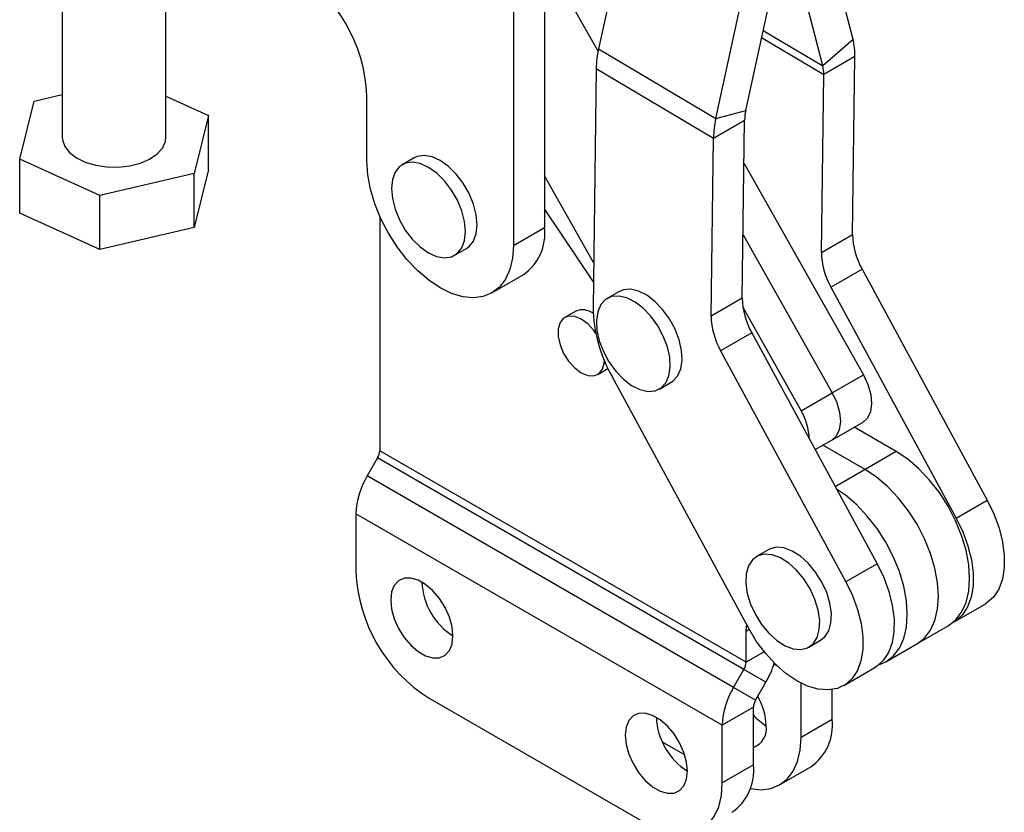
# Model space of a CAD drawing. Header units: millimetres. Extents: x 42 to 356, y 8 to 287.
# Tile 14 of 16: x 284 to 355, y 139 to 196. Entities that reach past the tile are written whole.
import ezdxf

# ---------------------------------------------------------------- set-up
doc = ezdxf.new("R2010")
doc.units = ezdxf.units.MM

msp = doc.modelspace()

# ---------------------------------------------------------------- linework, layer by layer
at = {"color": 7, "linetype": 'Continuous', "lineweight": 25}
for p, q in [((327.822894, 205.274099), (325.411238, 194.20444)), ((286.596617, 203.352826), (286.59604, 187.794675)), ((294.09604, 187.794397), (294.096615, 203.290052)), ((343.823689, 194.887406), (341.861419, 202.586881)), ((321.30884, 201.206139), (325.371734, 194.012245)), ((336.063656, 189.74443), (338.545263, 201.135166)), ((341.637621, 192.962212), (339.479726, 201.429275)), ((333.895518, 189.155995), (336.446422, 200.864812)), ((321.504128, 199.446556), (321.503453, 181.258499)), ((319.250225, 198.145405), (319.249551, 179.957348)), ((343.823689, 194.887406), (341.637621, 192.962212)), ((325.411238, 194.20444), (333.895518, 189.155995)), ((343.95936, 193.639318), (341.705457, 192.338168)), ((343.786628, 180.760409), (343.95936, 193.639318)), ((325.23971, 192.779008), (325.007678, 175.478696)), ((325.23971, 192.779008), (333.723989, 187.730564)), ((341.532725, 179.459258), (341.705457, 192.338168)), ((283.515845, 186.209886), (284.553556, 190.417144)), ((284.553556, 190.417144), (286.596154, 190.891039)), ((294.096152, 190.773725), (297.176234, 189.379187)), ((308.642949, 186.080934), (308.643123, 190.796356)), ((333.895518, 189.155995), (336.063656, 189.74443)), ((297.176234, 189.379187), (296.138521, 185.171929)), ((297.176088, 185.459875), (297.176234, 189.379187)), ((333.723989, 187.730564), (335.977892, 189.031715)), ((335.80516, 176.152805), (335.977892, 189.031715)), ((333.551257, 174.851655), (333.723989, 187.730564)), ((283.515698, 182.290574), (283.515845, 186.209886)), ((289.308327, 183.587278), (283.515845, 186.209886)), ((312.052654, 186.299301), (311.204126, 185.809456)), ((297.176088, 185.459875), (296.138377, 181.252617)), ((335.935772, 185.891182), (344.572804, 170.598166)), ((296.138521, 185.171929), (289.308327, 183.587278)), ((296.138377, 181.252617), (296.138521, 185.171929)), ((325.051255, 178.727824), (321.503593, 185.009432)), ((289.308181, 179.667967), (289.308327, 183.587278)), ((325.032359, 177.318917), (321.503504, 182.626046)), ((289.308181, 179.667967), (283.515698, 182.290574)), ((309.57076, 182.084602), (309.57076, 165.096587)), ((296.138377, 181.252617), (289.308181, 179.667967)), ((319.249551, 179.957348), (321.503453, 181.258499)), ((335.866442, 180.721954), (342.318901, 169.297016)), ((341.532725, 179.459258), (343.786628, 180.760409)), ((314.991318, 179.249136), (315.839846, 179.738981)), ((342.223227, 176.952286), (344.47713, 178.253437)), ((344.47713, 178.253437), (353.544341, 161.517413)), ((317.695945, 176.523774), (319.949848, 177.824925)), ((342.223227, 176.952286), (351.290438, 160.216263)), ((326.880291, 176.616276), (326.031763, 176.126431)), ((335.80516, 176.152805), (333.551257, 174.851655)), ((335.862655, 175.436674), (340.064998, 167.995865)), ((323.759804, 175.207143), (322.964309, 174.747913)), ((336.495662, 173.645833), (334.241759, 172.344683)), ((336.495662, 173.645833), (345.562873, 156.90981)), ((334.241759, 172.344683), (343.30897, 155.608659)), ((325.345366, 170.623356), (326.089271, 171.052803)), ((336.24996, 152.263058), (326.388681, 170.464753)), ((342.318901, 169.297016), (344.572804, 170.598166)), ((329.818955, 169.566111), (330.667483, 170.055955)), ((340.064998, 167.995865), (342.318901, 169.297016)), ((342.294338, 165.875457), (344.548241, 167.176607)), ((346.959032, 165.031709), (343.8959, 166.800017)), ((341.084022, 165.176756), (342.294338, 165.875457)), ((344.705129, 163.730558), (341.641997, 165.498867)), ((336.087265, 149.788935), (309.57076, 165.096587)), ((346.959032, 165.031709), (344.705129, 163.730558)), ((309.41543, 164.573881), (308.66267, 163.270063)), ((335.931935, 149.266229), (309.41543, 164.573881)), ((335.179175, 147.96241), (308.66267, 163.270063)), ((351.290438, 160.216263), (353.544341, 161.517413)), ((334.363692, 145.218202), (307.847187, 160.525854)), ((307.847187, 160.525854), (307.847187, 156.354285)), ((337.693846, 157.932286), (336.845318, 157.442441)), ((337.787951, 157.981462), (337.693846, 157.932286)), ((345.562873, 156.90981), (343.30897, 155.608659)), ((351.135659, 152.697632), (353.389562, 153.998782)), ((336.087265, 149.788935), (336.087265, 152.017915)), ((348.454824, 151.111136), (350.708727, 152.412287)), ((340.63251, 150.882121), (341.481038, 151.371966)), ((346.200921, 149.809986), (348.454824, 151.111136)), ((335.179175, 147.96241), (335.931935, 149.266229)), ((337.525685, 148.345878), (335.931935, 149.266229)), ((343.154191, 148.090029), (345.408094, 149.391179)), ((336.772925, 147.04206), (337.525685, 148.345878)), ((340.06474, 144.337778), (340.06474, 148.269375)), ((336.772925, 147.04206), (335.179175, 147.96241)), ((342.318643, 145.638928), (342.318643, 147.803033)), ((313.150489, 147.168697), (329.060391, 137.984106)), ((336.617595, 146.519352), (334.363692, 145.218202)), ((336.617595, 142.347783), (336.617595, 146.519352)), ((342.318643, 145.638928), (340.06474, 144.337778)), ((334.363692, 141.046632), (334.363692, 145.218202)), ((330.022323, 144.011085), (331.645099, 143.074276)), ((336.617595, 142.347783), (334.363692, 141.046632)), ((338.511135, 140.903941), (340.765038, 142.205091))]:
    msp.add_line(p, q, dxfattribs=at)
at = {"color": 8, "linetype": 'Continuous', "lineweight": 25}
for p, q in [((337.323899, 195.529027), (341.637621, 192.962212)), ((337.21133, 195.012331), (341.705457, 192.338168)), ((344.705129, 163.730558), (342.543588, 162.482728)), ((336.313006, 152.148233), (336.087265, 152.017915)), ((337.391667, 150.54195), (336.087265, 149.788935)), ((338.358761, 149.494188), (338.100428, 149.64332))]:
    msp.add_line(p, q, dxfattribs=at)
at = {"color": 7, "linetype": 'Continuous', "lineweight": 25, "flags": 128}
for points in [[(286.59604, 187.794675), (286.608936, 187.615237), (286.771777, 187.139648), (287.11385, 186.696895), (287.617994, 186.309186), (288.258938, 185.995955), (289.004533, 185.772916), (289.817401, 185.651247), (290.656777, 185.637052), (291.480568, 185.731043), (292.247471, 185.928506), (292.919029, 186.219538), (293.461565, 186.589549), (293.847877, 187.019982), (294.058591, 187.489255), (294.09604, 187.794397)], [(319.249551, 179.957348), (319.184223, 179.037051), (318.989918, 178.214806), (318.671422, 177.51086), (318.236577, 176.942546), (317.696089, 176.523858), (317.063268, 176.265105), (316.353696, 176.172659), (315.584844, 176.248796), (314.775644, 176.491642), (313.946023, 176.895216), (313.116406, 177.449582), (312.307224, 178.141088), (311.538399, 178.952708), (310.828864, 179.864458), (310.196089, 180.853887), (309.655655, 181.896631), (309.220871, 182.967015), (308.902441, 184.038682), (308.708206, 185.085245), (308.642949, 186.080934)], [(311.930489, 180.419656), (312.496124, 179.862978), (313.091926, 179.440001), (313.688018, 179.171934), (314.25451, 179.072219), (314.762996, 179.145857), (315.187978, 179.389154), (315.508147, 179.78991), (315.707446, 180.328032), (315.775883, 180.976533), (315.710025, 181.702897), (315.513176, 182.4707), (315.195206, 183.241441), (314.77206, 183.976473), (314.264955, 184.638937), (313.69932, 185.195614), (313.103518, 185.618592), (312.507426, 185.886658), (311.940934, 185.986373), (311.432448, 185.912736), (311.007466, 185.669439), (310.687298, 185.268682), (310.487999, 184.73056), (310.419562, 184.082058), (310.485418, 183.355695), (310.682268, 182.587892), (311.000238, 181.817151), (311.423384, 181.08212), (311.930489, 180.419656)], [(315.839846, 179.738981), (316.036506, 179.878998), (316.356674, 180.279755), (316.555973, 180.817877), (316.62441, 181.466378), (316.558553, 182.192742), (316.361704, 182.960545), (316.043734, 183.731286), (315.620587, 184.466317), (315.113482, 185.128781), (314.547847, 185.685459), (313.952046, 186.108436), (313.355954, 186.376503), (312.789462, 186.476218), (312.280976, 186.40258), (312.052654, 186.299301)], [(330.667483, 170.055955), (330.78728, 170.134473), (331.129776, 170.505244), (331.354139, 171.017966), (331.449116, 171.646931), (331.409947, 172.360597), (331.238595, 173.123181), (330.943651, 173.896441), (330.539908, 174.641605), (330.047608, 175.321306), (329.491438, 175.901462), (328.899287, 176.35298), (328.300849, 176.65322), (327.726131, 176.787126), (327.203951, 176.747985), (326.880291, 176.616276)], [(328.398397, 169.529167), (328.973115, 169.39526), (329.495295, 169.434402), (329.938752, 169.644628), (330.281248, 170.015399), (330.50561, 170.528121), (330.600588, 171.157086), (330.561419, 171.870752), (330.390066, 172.633336), (330.095123, 173.406597), (329.69138, 174.15176), (329.199079, 174.831462), (328.64291, 175.411617), (328.050759, 175.863135), (327.452321, 176.163375), (326.877602, 176.297281), (326.355423, 176.25814), (325.911966, 176.047913), (325.56947, 175.677142), (325.345107, 175.16442), (325.250129, 174.535456), (325.289299, 173.821789), (325.460651, 173.059206), (325.755594, 172.285945), (326.159338, 171.540781), (326.651638, 170.86108), (327.207807, 170.280925), (327.799959, 169.829407), (328.398397, 169.529167)], [(325.209389, 173.592676), (325.065168, 173.795835), (324.629218, 174.277407), (324.154838, 174.630022), (323.680457, 174.825115), (323.244508, 174.84688), (322.882308, 174.693554), (322.623201, 174.377557), (322.488178, 173.924492), (322.488178, 173.371061), (322.623201, 172.762102), (322.882308, 172.146947), (323.244508, 171.575434), (323.680457, 171.093862), (324.154838, 170.741247), (324.154838, 170.741247)], [(324.154838, 170.741247), (324.629218, 170.546154), (325.065168, 170.524389), (325.427367, 170.677716), (325.686474, 170.993712), (325.821497, 171.446777), (325.836529, 171.617582)], [(344.572804, 170.598166), (344.903045, 169.893058), (345.106531, 169.179864), (345.169357, 168.507327), (345.087228, 167.92141), (344.865757, 167.462155), (344.548241, 167.176607)], [(342.318901, 169.297016), (342.649142, 168.591907), (342.852628, 167.878714), (342.915454, 167.206177), (342.833325, 166.620259), (342.611854, 166.161004), (342.294338, 165.875457)], [(342.318901, 169.297016), (342.649142, 168.591907), (342.852628, 167.878714), (342.915454, 167.206177), (342.833325, 166.620259), (342.611854, 166.161004), (342.294338, 165.875457)], [(350.708727, 152.412287), (350.709031, 152.412462), (351.249491, 152.831194), (351.684306, 153.399547), (352.002771, 154.103527), (352.197041, 154.925801), (352.262331, 155.846123), (352.197041, 156.841828), (352.002771, 157.888402), (351.684306, 158.960073), (351.249491, 160.030453), (350.709031, 161.073186), (350.076234, 162.062596), (349.366679, 162.974322), (348.597841, 163.785912), (347.78865, 164.477383), (346.959032, 165.031709)], [(348.454824, 151.111136), (348.455128, 151.111312), (348.995588, 151.530043), (349.430403, 152.098396), (349.748868, 152.802376), (349.943138, 153.62465), (350.008428, 154.544973), (349.943138, 155.540678), (349.748868, 156.587251), (349.430403, 157.658922), (348.995588, 158.729303), (348.455128, 159.772035), (347.822331, 160.761445), (347.112776, 161.673171), (346.343938, 162.484761), (345.534747, 163.176233), (344.705129, 163.730558)], [(348.454824, 151.111136), (348.455128, 151.111312), (348.995588, 151.530043), (349.430403, 152.098396), (349.748868, 152.802376), (349.943138, 153.62465), (350.008428, 154.544973), (349.943138, 155.540678), (349.748868, 156.587251), (349.430403, 157.658922), (348.995588, 158.729303), (348.455128, 159.772035), (347.822331, 160.761445), (347.112776, 161.673171), (346.343938, 162.484761), (345.534747, 163.176233), (344.705129, 163.730558)], [(345.695289, 149.587947), (346.201225, 149.810161), (346.741685, 150.228893), (347.1765, 150.797246), (347.494965, 151.501226), (347.689235, 152.3235), (347.754525, 153.243822), (347.689235, 154.239527), (347.494965, 155.286101), (347.1765, 156.357772), (346.741685, 157.428152), (346.201225, 158.470885), (345.568428, 159.460295), (344.858873, 160.372021), (344.090035, 161.183611), (343.280844, 161.875082), (342.630412, 162.322469)], [(353.544341, 161.517413), (354.025058, 160.518452), (354.396386, 159.50111), (354.648196, 158.493139), (354.773621, 157.522032), (354.769239, 156.614278), (354.635171, 155.794639), (354.375069, 155.085475), (353.996034, 154.506126), (353.5084, 154.072397), (353.389562, 153.998782)], [(351.290438, 160.216263), (351.771155, 159.217301), (352.142483, 158.19996), (352.394293, 157.191988), (352.519718, 156.220881), (352.515336, 155.313128), (352.381268, 154.493489), (352.121166, 153.784324), (351.742131, 153.204975), (351.254497, 152.771246), (351.05558, 152.653548)], [(336.939423, 157.491617), (336.543162, 157.20055), (336.257006, 156.757132), (336.095302, 156.183597), (336.066161, 155.508704), (336.171042, 154.766297), (336.404688, 153.993601), (336.755381, 153.229364), (337.205537, 152.511907), (337.732583, 151.877207), (338.31009, 151.35709), (338.9091, 150.977637), (339.499577, 150.757875), (340.051911, 150.708825), (340.538407, 150.832944), (340.934668, 151.124011), (341.220824, 151.567429), (341.382528, 152.140964), (341.411669, 152.815857), (341.306788, 153.558264), (341.073142, 154.33096), (340.722449, 155.095197), (340.272293, 155.812654), (339.745247, 156.447354), (339.16774, 156.967471), (338.568728, 157.346925), (337.978253, 157.566686), (337.425919, 157.615737), (336.939423, 157.491617)], [(341.481038, 151.371966), (341.783196, 151.613855), (342.069352, 152.057274), (342.231056, 152.630809), (342.260197, 153.305702), (342.155316, 154.048109), (341.92167, 154.820805), (341.570977, 155.585042), (341.120821, 156.302499), (340.593776, 156.937199), (340.016268, 157.457316), (339.417256, 157.83677), (338.826781, 158.056531), (338.274447, 158.105582), (337.787951, 157.981462)], [(345.562873, 156.90981), (346.04359, 155.910848), (346.414918, 154.893507), (346.666728, 153.885535), (346.792153, 152.914428), (346.787771, 152.006675), (346.653703, 151.187036), (346.393601, 150.477871), (346.014566, 149.898522), (345.526932, 149.464794), (345.408094, 149.391179)], [(314.874061, 151.68535), (314.808567, 152.346033), (314.61589, 153.043936), (314.307229, 153.738501), (313.900521, 154.389363), (313.419403, 154.958695), (312.891836, 155.413412), (312.348481, 155.727085), (311.820913, 155.881484), (311.339795, 155.867639), (310.933087, 155.686351), (310.624426, 155.348159), (310.43175, 154.872716), (310.366255, 154.287651), (310.43175, 153.62697), (310.624426, 152.929065), (310.933087, 152.2345), (311.339795, 151.583638), (311.820913, 151.014306), (312.348481, 150.559591), (312.891836, 150.245919), (313.419403, 150.091517), (313.900521, 150.105362), (314.307229, 150.28665), (314.61589, 150.624842), (314.808567, 151.100288), (314.874061, 151.68535)], [(343.30897, 155.608659), (343.789687, 154.609698), (344.161015, 153.592356), (344.412825, 152.584385), (344.53825, 151.613278), (344.533868, 150.705524), (344.3998, 149.885885), (344.139698, 149.176721), (343.760663, 148.597372), (343.273029, 148.163643), (342.6901, 147.887366), (342.027777, 147.776076), (341.304126, 147.832809), (340.538886, 148.056016), (339.752932, 148.439611), (338.967701, 148.973129), (338.204612, 149.642016), (337.484482, 150.428029), (336.826952, 151.309728), (336.24996, 152.263058)], [(336.087265, 152.017915), (336.117835, 152.358691), (336.141685, 152.462909)], [(331.844624, 141.888453), (331.77913, 142.549136), (331.586453, 143.247038), (331.277792, 143.941603), (330.871084, 144.592466), (330.389966, 145.161798), (329.862399, 145.616515), (329.319043, 145.930187), (328.791476, 146.084587), (328.310358, 146.070741), (327.90365, 145.889454), (327.594989, 145.551261), (327.402313, 145.075818), (327.336818, 144.490754), (327.402313, 143.830073), (327.594989, 143.132168), (327.90365, 142.437603), (328.310358, 141.78674), (328.791476, 141.217408), (329.319043, 140.762694), (329.862399, 140.449021), (330.389966, 140.29462), (330.871084, 140.308465), (331.277792, 140.489753), (331.586453, 140.827945), (331.77913, 141.30339), (331.844624, 141.888453)], [(336.368103, 140.635546), (336.400249, 140.62892), (337.169088, 140.552827), (337.878642, 140.645319), (338.511439, 140.904116), (339.0519, 141.322848), (339.486715, 141.8912), (339.805178, 142.595181), (339.999448, 143.417456), (340.06474, 144.337778)], [(329.060391, 137.984106), (329.89001, 137.580575), (330.699201, 137.337774), (331.46804, 137.261682), (332.177593, 137.354174), (332.810391, 137.612971), (333.350852, 138.031703), (333.785667, 138.600055), (334.104129, 139.304036), (334.298399, 140.126311), (334.363692, 141.046632)]]:
    msp.add_lwpolyline(points, dxfattribs=at)
at = {"color": 7, "linetype": 'Continuous', "lineweight": 25}
for centre, radius, start, end in [((297.211169, 190.320128), 11.44187, 2.38542831, 57.61173736), ((339.15167, 193.748125), 4.808921, 358.70351359, 13.70423801), ((332.419125, 192.638114), 7.180797, 167.4009516, 178.87572612), ((339.301647, 192.392575), 2.404425, 358.70340316, 13.70434843), ((339.567584, 188.961268), 3.590383, 167.40090724, 178.87572863), ((340.903366, 187.589671), 7.180759, 167.40090119, 178.87573468), ((317.845857, 180.845198), 3.680873, 304.86194058, 6.44695365), ((349.073929, 180.868124), 5.288397, 181.16709389, 209.63148494), ((346.820026, 179.566974), 5.288397, 181.16709389, 209.63148494), ((341.092461, 176.260521), 5.288397, 181.16709389, 209.63148494), ((324.247672, 174.009439), 1.293256, 53.62004778, 112.16284043), ((335.582293, 175.69413), 10.576809, 181.16711201, 209.6314605), ((338.838558, 174.95937), 5.288397, 181.16709389, 209.63148494), ((336.35999, 165.804521), 4.304542, 2.01615705, 30.60239298), ((308.489282, 165.133532), 1.082108, 328.85633281, 358.04345289), ((313.52492, 160.331901), 5.681044, 148.85626248, 178.04352316), ((319.279138, 156.830799), 11.441878, 182.3868612, 237.61313587), ((317.470081, 155.7863), 4.853925, 182.32691311, 237.6676795), ((335.005787, 149.82588), 1.082108, 328.85633281, 358.04345289), ((331.888528, 151.617873), 6.517936, 329.86768075, 343.08560184), ((340.041424, 145.024249), 5.681044, 148.85626248, 178.04352316), ((337.699072, 146.482409), 1.082108, 148.85631893, 178.04351444), ((332.882394, 144.99964), 4.66675, 2.2099762, 29.79119575), ((334.440646, 145.989405), 4.853928, 182.32693126, 237.66767584), ((339.593338, 148.603054), 3.989472, 221.76362655, 239.11829812), ((338.660975, 145.225429), 3.680967, 304.86228803, 6.44990529), ((336.101073, 144.975084), 1.459004, 290.73361876, 8.05787892), ((332.959927, 141.934283), 3.680967, 304.86228803, 6.44990529)]:
    msp.add_arc(centre, radius, start, end, dxfattribs=at)

doc.saveas('drawing.dxf')
